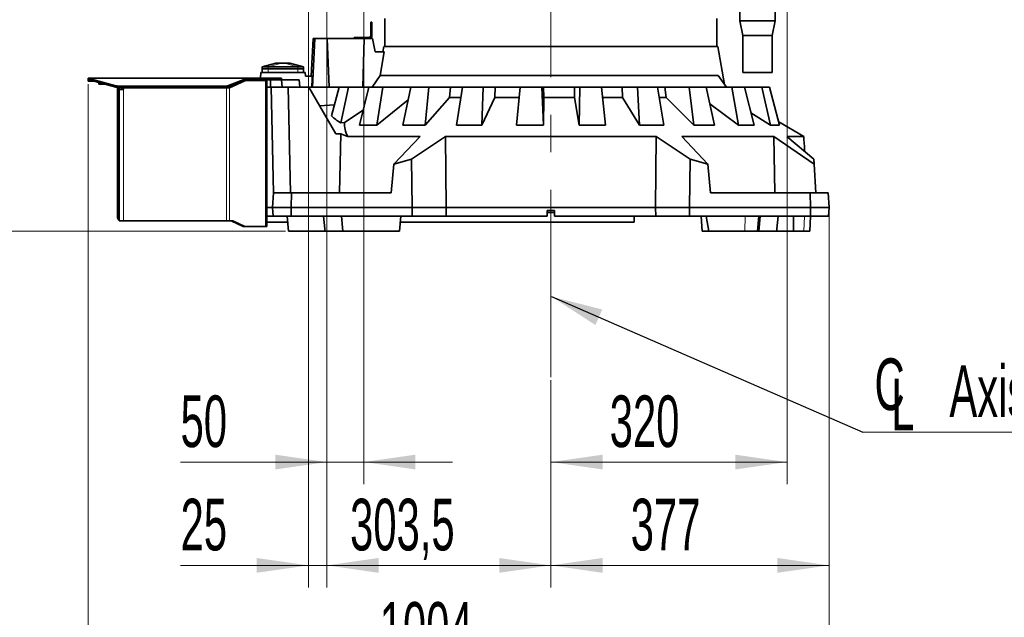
# Model space of a CAD drawing. Header units: millimetres. Extents: x 0 to 12118, y 0 to 8400.
# Tile 82 of 128: x 6085 to 7419, y 2840 to 3650. Entities that reach past the tile are written whole.
import ezdxf

# ---------------------------------------------------------------- set-up
doc = ezdxf.new("R2010")
doc.units = ezdxf.units.MM
doc.header["$LTSCALE"] = 20
doc.linetypes.add('CENTERX2', pattern=[20.32, 12.7, -2.54, 2.54, -2.54])
doc.styles.add('SLDTEXTSTYLE0', font='TXT', dxfattribs={"width": 0.605})
doc.dimstyles.new('SLDDIMSTYLE0', dxfattribs={"dimtxt": 70, "dimasz": 70, "dimexe": 0, "dimexo": 0.0625, "dimgap": 17.5, "dimtad": 1, "dimdec": 0, "dimrnd": 1e-09, "dimzin": 12, "dimdsep": 46, "dimtxsty": 'SLDTEXTSTYLE0', "dimsah": 1, "dimcen": 0.09, "dimadec": 0, "dimazin": 3, "dimtfac": 1, "dimtofl": 0, "dimtmove": 0, "dimatfit": 3, "dimfxl": 1, "dimfrac": 2, "dimtolj": 1, "dimtzin": 12, "dimarcsym": 0})
doc.dimstyles.new('SLDDIMSTYLE1', dxfattribs={"dimtxt": 70, "dimasz": 70, "dimexe": 0, "dimexo": 0.0625, "dimgap": 17.5, "dimtad": 1, "dimdec": 1, "dimrnd": 1e-09, "dimzin": 12, "dimdsep": 46, "dimtxsty": 'SLDTEXTSTYLE0', "dimsah": 1, "dimcen": 0.09, "dimadec": 0, "dimazin": 3, "dimtfac": 1, "dimtmove": 0, "dimatfit": 0, "dimfxl": 1, "dimfrac": 2, "dimtolj": 1, "dimtzin": 12, "dimarcsym": 0})
doc.dimstyles.new('SLDDIMSTYLE2', dxfattribs={"dimtxt": 70, "dimasz": 70, "dimexe": 0, "dimexo": 0.0625, "dimgap": 17.5, "dimtad": 1, "dimdec": 1, "dimrnd": 1e-09, "dimzin": 12, "dimdsep": 46, "dimtxsty": 'SLDTEXTSTYLE0', "dimsah": 1, "dimcen": 0.09, "dimadec": 0, "dimazin": 3, "dimtfac": 1, "dimtofl": 0, "dimtmove": 0, "dimatfit": 3, "dimfxl": 1, "dimfrac": 2, "dimtolj": 1, "dimtzin": 12, "dimarcsym": 0})
doc.dimstyles.new('SLDDIMSTYLE4', dxfattribs={"dimtxt": 0.18, "dimasz": 70, "dimexe": 0, "dimexo": 0.0625, "dimgap": 0, "dimtad": 0, "dimtih": 1, "dimtoh": 1, "dimdec": 0, "dimrnd": 1e-09, "dimzin": 0, "dimdsep": 46, "dimtxsty": 'Standard', "dimsah": 1, "dimcen": 0.09, "dimadec": 0, "dimazin": 0, "dimtfac": 70, "dimtdec": 0, "dimtofl": 0, "dimtmove": 0, "dimatfit": 3, "dimfxl": 1, "dimfrac": 2, "dimtolj": 1, "dimtzin": 0, "dimarcsym": 0})
doc.dimstyles.new('SLDDIMSTYLE9', dxfattribs={"dimtxt": 70, "dimasz": 70, "dimexe": 0, "dimexo": 0.0625, "dimgap": 17.5, "dimtad": 0, "dimtih": 1, "dimtoh": 1, "dimdec": 1, "dimrnd": 1e-09, "dimzin": 12, "dimdsep": 46, "dimtxsty": 'SLDTEXTSTYLE0', "dimsah": 1, "dimcen": 0, "dimadec": 0, "dimazin": 3, "dimtfac": 1, "dimtofl": 0, "dimtmove": 0, "dimatfit": 3, "dimfxl": 1, "dimfrac": 2, "dimtolj": 1, "dimtzin": 12, "dimarcsym": 0})

# ---------------------------------------------------------------- blocks, each defined once
blk = doc.blocks.new('_D_3')
at = {"color": 7, "linetype": 'Continuous', "lineweight": 0}
for p, q in [((7120.9, 4143.9), (5543.9, 4143.9)), ((5573.9, 4143.9), (5573.9, 3363.9)), ((6445.3, 3363.9), (5543.9, 3363.9))]:
    blk.add_line(p, q, dxfattribs=at)
at = {"color": 7, "linetype": 'Continuous', "lineweight": 18}
for points in [[(5573.9, 4143.9), (5563.9, 4073.9), (5583.9, 4073.9)], [(5573.9, 3363.9), (5583.9, 3433.9), (5563.9, 3433.9)]]:
    blk.add_solid(points, dxfattribs=at)
at = {"color": 7, "linetype": 'Continuous', "lineweight": 18, "insert": (5483.7, 3673.7), "char_height": 70, "attachment_point": 1, "rotation": 90, "style": 'SLDTEXTSTYLE0'}
blk.add_mtext('780', dxfattribs=at)
blk = doc.blocks.new('_D_6')
at = {"color": 7, "linetype": 'Continuous', "lineweight": 0}
for p, q in [((7124.9, 4139.9), (7124.9, 3020.8)), ((6804.9, 3161.8), (6804.9, 3020.8)), ((7124.9, 3050.8), (6804.9, 3050.8))]:
    blk.add_line(p, q, dxfattribs=at)
at = {"color": 7, "linetype": 'Continuous', "lineweight": 18}
for points in [[(6804.9, 3050.8), (6874.9, 3040.8), (6874.9, 3060.8)], [(7124.9, 3050.8), (7054.9, 3060.8), (7054.9, 3040.8)]]:
    blk.add_solid(points, dxfattribs=at)
at = {"color": 7, "linetype": 'Continuous', "lineweight": 18, "insert": (6884.6, 3141.1), "char_height": 70, "attachment_point": 1, "style": 'SLDTEXTSTYLE0'}
blk.add_mtext('320', dxfattribs=at)
blk = doc.blocks.new('_D_11')
at = {"color": 7, "linetype": 'Continuous', "lineweight": 0}
for p, q in [((6914.9, 5640), (5403.9, 5640)), ((5433.9, 5640), (5433.9, 3363.9)), ((6445.3, 3363.9), (5403.9, 3363.9))]:
    blk.add_line(p, q, dxfattribs=at)
at = {"color": 7, "linetype": 'Continuous', "lineweight": 18}
for points in [[(5433.9, 5640), (5423.9, 5570), (5443.9, 5570)], [(5433.9, 3363.9), (5443.9, 3433.9), (5423.9, 3433.9)]]:
    blk.add_solid(points, dxfattribs=at)
at = {"color": 7, "linetype": 'Continuous', "lineweight": 18, "insert": (5343.7, 4467.2), "char_height": 70, "attachment_point": 1, "rotation": 90, "style": 'SLDTEXTSTYLE0'}
blk.add_mtext('*)', dxfattribs=at)
blk = doc.blocks.new('_D_12')
at = {"color": 7, "linetype": 'Continuous', "lineweight": 0}
for p, q in [((6177.9, 3562.9), (6177.9, 2740.8)), ((7181.9, 3391.9), (7181.9, 2740.8)), ((6177.9, 2770.8), (7181.9, 2770.8))]:
    blk.add_line(p, q, dxfattribs=at)
at = {"color": 7, "linetype": 'Continuous', "lineweight": 18}
for points in [[(6177.9, 2770.8), (6247.9, 2760.8), (6247.9, 2780.8)], [(7181.9, 2770.8), (7111.9, 2780.8), (7111.9, 2760.8)]]:
    blk.add_solid(points, dxfattribs=at)
at = {"color": 7, "linetype": 'Continuous', "lineweight": 18, "insert": (6572.9, 2861.1), "char_height": 70, "attachment_point": 1, "style": 'SLDTEXTSTYLE0'}
blk.add_mtext('1004', dxfattribs=at)
blk = doc.blocks.new('_D_13')
at = {"color": 7, "linetype": 'Continuous', "lineweight": 0}
for p, q in [((7181.9, 3391.9), (7181.9, 2880.8)), ((6804.9, 3161.8), (6804.9, 2880.8)), ((6804.9, 2910.8), (7181.9, 2910.8))]:
    blk.add_line(p, q, dxfattribs=at)
at = {"color": 7, "linetype": 'Continuous', "lineweight": 18}
for points in [[(6804.9, 2910.8), (6874.9, 2900.8), (6874.9, 2920.8)], [(7181.9, 2910.8), (7111.9, 2920.8), (7111.9, 2900.8)]]:
    blk.add_solid(points, dxfattribs=at)
at = {"color": 7, "linetype": 'Continuous', "lineweight": 18, "insert": (6913.1, 3001.1), "char_height": 70, "attachment_point": 1, "style": 'SLDTEXTSTYLE0'}
blk.add_mtext('377', dxfattribs=at)
blk = doc.blocks.new('_D_23')
at = {"color": 7, "linetype": 'Continuous', "lineweight": 0}
for p, q in [((6538.9, 3863.8), (5683.9, 3863.8)), ((5713.9, 3863.8), (5713.9, 3363.9)), ((6445.3, 3363.9), (5683.9, 3363.9))]:
    blk.add_line(p, q, dxfattribs=at)
at = {"color": 7, "linetype": 'Continuous', "lineweight": 18}
for points in [[(5713.9, 3863.8), (5703.9, 3793.8), (5723.9, 3793.8)], [(5713.9, 3363.9), (5723.9, 3433.9), (5703.9, 3433.9)]]:
    blk.add_solid(points, dxfattribs=at)
at = {"color": 7, "linetype": 'Continuous', "lineweight": 18, "insert": (5623.7, 3533.6), "char_height": 70, "attachment_point": 1, "rotation": 90, "style": 'SLDTEXTSTYLE0'}
blk.add_mtext('500', dxfattribs=at)
blk = doc.blocks.new('_D_24')
at = {"color": 7, "linetype": 'Continuous', "lineweight": 0}
for p, q in [((6501.4, 3851.3), (6501.4, 3020.8)), ((6551.4, 3851.3), (6551.4, 3020.8)), ((6501.4, 3050.8), (6303.1, 3050.8)), ((6501.4, 3050.8), (6551.4, 3050.8)), ((6551.4, 3050.8), (6671.4, 3050.8))]:
    blk.add_line(p, q, dxfattribs=at)
at = {"color": 7, "linetype": 'Continuous', "lineweight": 18}
for points in [[(6501.4, 3050.8), (6431.4, 3060.8), (6431.4, 3040.8)], [(6551.4, 3050.8), (6621.4, 3040.8), (6621.4, 3060.8)]]:
    blk.add_solid(points, dxfattribs=at)
at = {"color": 7, "linetype": 'Continuous', "lineweight": 18, "insert": (6303.1, 3141.1), "char_height": 70, "attachment_point": 1, "style": 'SLDTEXTSTYLE0'}
blk.add_mtext('50', dxfattribs=at)
blk = doc.blocks.new('_D_25')
at = {"color": 7, "linetype": 'Continuous', "lineweight": 0}
for p, q in [((6476.4, 3911.3), (6476.4, 2880.8)), ((6501.4, 3851.3), (6501.4, 2880.8)), ((6476.4, 2910.8), (6303.1, 2910.8)), ((6476.4, 2910.8), (6501.4, 2910.8)), ((6501.4, 2910.8), (6621.4, 2910.8))]:
    blk.add_line(p, q, dxfattribs=at)
at = {"color": 7, "linetype": 'Continuous', "lineweight": 18}
for points in [[(6476.4, 2910.8), (6406.4, 2920.8), (6406.4, 2900.8)], [(6501.4, 2910.8), (6571.4, 2900.8), (6571.4, 2920.8)]]:
    blk.add_solid(points, dxfattribs=at)
at = {"color": 7, "linetype": 'Continuous', "lineweight": 18, "insert": (6303.1, 3001.1), "char_height": 70, "attachment_point": 1, "style": 'SLDTEXTSTYLE0'}
blk.add_mtext('25', dxfattribs=at)
blk = doc.blocks.new('_D_26')
at = {"color": 7, "linetype": 'Continuous', "lineweight": 0}
for p, q in [((6501.4, 3851.3), (6501.4, 2880.8)), ((6804.9, 3161.8), (6804.9, 2880.8)), ((6804.9, 2910.8), (6501.4, 2910.8))]:
    blk.add_line(p, q, dxfattribs=at)
at = {"color": 7, "linetype": 'Continuous', "lineweight": 18}
for points in [[(6501.4, 2910.8), (6571.4, 2900.8), (6571.4, 2920.8)], [(6804.9, 2910.8), (6734.9, 2920.8), (6734.9, 2900.8)]]:
    blk.add_solid(points, dxfattribs=at)
at = {"color": 7, "linetype": 'Continuous', "lineweight": 18, "insert": (6532.8, 3001.1), "char_height": 70, "attachment_point": 1, "style": 'SLDTEXTSTYLE0'}
blk.add_mtext('303,5', dxfattribs=at)
blk = doc.blocks.new('SW_SYMBOL_MOD_CL')
at = {"color": 0, "linetype": 'Continuous', "lineweight": 0, "char_height": 15515, "attachment_point": 5, "style": 'SLDTEXTSTYLE0'}
for s, insert in [('C', (8000, 12000)), ('L', (12000, 6000))]:
    blk.add_mtext(s, dxfattribs=dict(at, insert=insert))
blk = doc.blocks.new('SW_NOTE_0_2')
at = {"color": 0, "linetype": 'Continuous', "lineweight": 0}
for p, q in [((0, 0), (331.1, 0)), ((331.1, 0), (0, 0)), ((0, 0), (331.1, 0)), ((331.1, 0), (0, 0)), ((0, 0), (331.1, 0)), ((331.1, 0), (0, 0))]:
    blk.add_line(p, q, dxfattribs=at)
at = {"color": 0, "linetype": 'Continuous', "lineweight": 0, "xscale": 0.0045117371, "yscale": 0.0045117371, "zscale": 0.0045117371}
blk.add_blockref('SW_SYMBOL_MOD_CL', (0, 10.5), dxfattribs=at)
at = {"color": 0, "linetype": 'Continuous', "lineweight": 0, "insert": (117.1, 90.6), "char_height": 70, "attachment_point": 1, "style": 'SLDTEXTSTYLE0'}
blk.add_mtext('Axis 1', dxfattribs=at)
blk = doc.blocks.new('_D_52')
at = {"color": 7, "linetype": 'Continuous', "lineweight": 0}
for p, q in [((7182, 2122.2), (7643.5, 2581.3)), ((7643.5, 2581.3), (8689.1, 2581.3)), ((6804.9, 1747), (7182, 2122.2))]:
    blk.add_line(p, q, dxfattribs=at)
at = {"color": 7, "linetype": 'Continuous', "lineweight": 18}
blk.add_solid([(7182, 2122.2), (7238.7, 2164.5), (7224.6, 2178.6)], dxfattribs=at)
at = {"color": 7, "linetype": 'Continuous', "lineweight": 18, "char_height": 70, "attachment_point": 1, "style": 'SLDTEXTSTYLE0'}
for s, insert in [('R532', (7673.5, 2886.4)), ('Smallest circumscribed', (7673.5, 2779)), ('radius axis 1 front side.', (7673.5, 2671.6))]:
    blk.add_mtext(s, dxfattribs=dict(at, insert=insert))

msp = doc.modelspace()

# ---------------------------------------------------------------- linework, layer by layer
at = {"color": 7, "linetype": 'CENTERX2', "lineweight": 18}
msp.add_line((6804.857394, 3165.817899), (6804.857394, 3895.694806), dxfattribs=at)
at = {"color": 7, "linetype": 'Continuous', "lineweight": 35}
for p, q in [((7060.857394, 3716.137892), (7060.857394, 3648.870777)), ((7108.857394, 3648.870777), (7108.857394, 3716.137892)), ((6560.857394, 3646.870777), (6562.357394, 3646.870777)), ((6560.857394, 3644.370777), (6560.857394, 3646.870777)), ((6562.357394, 3644.370777), (6560.857394, 3644.370777)), ((6560.857394, 3628.370777), (6560.857394, 3644.370777)), ((6562.357394, 3646.870777), (6562.357394, 3644.370777)), ((6562.357394, 3628.370777), (6562.357394, 3644.370777)), ((6579.857394, 3651.870777), (6579.857394, 3613.870777)), ((7029.857394, 3613.870777), (7029.857394, 3651.870777)), ((7060.857394, 3648.870777), (7064.857394, 3628.870777)), ((7108.857394, 3648.870777), (7060.857394, 3648.870777)), ((7104.857394, 3628.870777), (7108.857394, 3648.870777)), ((6482.857394, 3624.870777), (6480.184597, 3573.870777)), ((6481.858342, 3558.870777), (6484.930513, 3624.870777)), ((6482.857394, 3624.870777), (6484.930513, 3624.870777)), ((6484.930513, 3624.870777), (6501.824859, 3624.870777)), ((6504.483577, 3558.870777), (6501.824859, 3624.870777)), ((6501.824859, 3624.870777), (6552.08325, 3624.870777)), ((6538.357394, 3624.870777), (6538.357394, 3626.370777)), ((6538.357394, 3626.370777), (6542.357394, 3626.370777)), ((6542.357394, 3626.370777), (6542.357394, 3624.870777)), ((6542.357394, 3626.370777), (6558.857394, 3626.370777)), ((6550.236028, 3558.870777), (6552.08325, 3624.870777)), ((6552.08325, 3624.870777), (6563.36826, 3624.870777)), ((6566.632848, 3606.870777), (6563.36826, 3624.870777)), ((7064.857394, 3628.870777), (7064.857394, 3578.870777)), ((7104.857394, 3628.870777), (7064.857394, 3628.870777)), ((7104.857394, 3578.870777), (7104.857394, 3628.870777)), ((6579.010294, 3606.870777), (6566.632848, 3606.870777)), ((6579.010294, 3606.870777), (6573.575743, 3574.627701)), ((6578.555378, 3613.870777), (6577.321089, 3606.870777)), ((6578.555378, 3613.870777), (7031.15941, 3613.870777)), ((7040.18862, 3562.663586), (7031.15941, 3613.870777)), ((6432.357394, 3591.370777), (6413.857394, 3586.370777)), ((6432.357396, 3591.370777), (6432.61003, 3591.370777)), ((6432.61003, 3591.370777), (6439.681098, 3591.370777)), ((6439.681098, 3591.370777), (6444.03369, 3591.370777)), ((6444.03369, 3591.370777), (6451.104758, 3591.370777)), ((6451.104758, 3591.370777), (6451.357394, 3591.370777)), ((6469.857394, 3586.370777), (6451.357394, 3591.370777)), ((6411.29798, 3570.870777), (6411.857394, 3578.870777)), ((6471.857394, 3578.870777), (6411.857394, 3578.870777)), ((6413.847394, 3578.870777), (6413.847394, 3583.870777)), ((6413.847394, 3583.870777), (6421.847394, 3583.870777)), ((6413.857394, 3586.370777), (6421.857394, 3586.370777)), ((6413.857394, 3586.370777), (6413.857394, 3583.870777)), ((6421.847394, 3583.870777), (6461.867394, 3583.870777)), ((6421.857394, 3586.370777), (6461.857394, 3586.370777)), ((6461.857394, 3586.370777), (6469.857394, 3586.370777)), ((6461.867394, 3583.870777), (6469.867394, 3583.870777)), ((6469.857394, 3586.370777), (6469.857394, 3583.870777)), ((6469.867394, 3583.870777), (6469.867394, 3578.870777)), ((6472.207028, 3573.870777), (6471.857394, 3578.870777)), ((7104.857394, 3578.870777), (7064.857394, 3578.870777)), ((6177.857394, 3568.870777), (6177.857394, 3570.870777)), ((6177.857394, 3570.870777), (6180.665391, 3570.870777)), ((6180.665391, 3568.870777), (6177.857394, 3568.870777)), ((6177.857394, 3566.870777), (6177.857394, 3568.870777)), ((6185.617654, 3566.870777), (6177.857394, 3566.870777)), ((6180.665391, 3570.870777), (6181.514282, 3570.496008)), ((6180.665391, 3570.870777), (6392.857394, 3570.870777)), ((6180.665391, 3570.870777), (6180.665391, 3568.870777)), ((6180.665391, 3568.870777), (6181.514282, 3568.683392)), ((6181.514282, 3568.683392), (6181.514282, 3570.496008)), ((6187.257415, 3568.200505), (6215.425367, 3560.760323)), ((6187.257415, 3566.387889), (6215.425367, 3558.947707)), ((6192.332394, 3565.047402), (6192.332394, 3562.790777)), ((6200.875803, 3562.790777), (6192.332394, 3562.790777)), ((6381.313824, 3564.449333), (6367.358599, 3557.870777)), ((6368.131074, 3561.212662), (6392.368168, 3570.496008)), ((6368.131074, 3559.400047), (6392.368168, 3568.683392)), ((6390.148827, 3567.614193), (6369.47992, 3557.870777)), ((6390.24658, 3567.870777), (6391.266861, 3567.870777)), ((6418.098715, 3567.870777), (6391.266861, 3567.870777)), ((6392.368168, 3568.683392), (6392.368168, 3570.496008)), ((6392.368168, 3568.683392), (6392.857394, 3568.870777)), ((6392.857394, 3570.870777), (6392.857394, 3568.870777)), ((6392.857394, 3570.870777), (6426.928462, 3570.870777)), ((6392.857394, 3568.870777), (6426.928462, 3568.870777)), ((6416.856074, 3568.870777), (6416.856074, 3567.870777)), ((6418.098715, 3567.870777), (6419.856074, 3567.870777)), ((6419.834631, 3568.870777), (6419.834631, 3567.870777)), ((6419.856074, 3568.870777), (6419.856074, 3567.870777)), ((6419.856074, 3567.870777), (6419.856074, 3369.870777)), ((6424.857394, 3568.870777), (6424.857394, 3558.870777)), ((6426.928462, 3570.870777), (6429.857394, 3570.870777)), ((6429.857394, 3568.870777), (6426.928462, 3568.870777)), ((6429.857394, 3570.870777), (6429.857394, 3568.870777)), ((6429.857394, 3570.870777), (6432.786326, 3570.870777)), ((6432.786326, 3568.870777), (6429.857394, 3568.870777)), ((6432.786326, 3570.870777), (6436.928462, 3570.870777)), ((6432.786326, 3568.870777), (6436.928462, 3568.870777)), ((6436.928462, 3570.870777), (6439.857394, 3570.870777)), ((6439.857394, 3568.870777), (6436.928462, 3568.870777)), ((6439.857394, 3570.870777), (6439.857394, 3568.870777)), ((6440.732281, 3558.870777), (6439.857394, 3568.870777)), ((6463.857394, 3568.870777), (6439.857394, 3568.870777)), ((6464.732281, 3558.870777), (6463.857394, 3568.870777)), ((6481.606215, 3573.870777), (6472.207028, 3573.870777)), ((6562.725664, 3558.870777), (6573.575743, 3574.627701)), ((6573.575743, 3574.627701), (7031.787491, 3574.627701)), ((7031.787491, 3574.627701), (7042.851907, 3558.870777)), ((6217.857394, 3557.974938), (6217.857394, 3558.482855)), ((6217.857394, 3557.974938), (6217.857394, 3381.870777)), ((6219.857394, 3558.32127), (6219.857394, 3557.974938)), ((6219.857394, 3557.974938), (6219.857394, 3381.870777)), ((6219.857394, 3555.870777), (6224.857394, 3555.870777)), ((6220.725356, 3560.117936), (6361.415645, 3560.117936)), ((6220.725356, 3558.30532), (6361.415645, 3558.30532)), ((6222.857394, 3558.30532), (6222.857394, 3555.870777)), ((6365.237279, 3557.870777), (6226.857394, 3557.870777)), ((6365.237279, 3557.870777), (6369.47992, 3557.870777)), ((6419.857394, 3558.870777), (6419.857394, 3395.870777)), ((6419.857394, 3558.870777), (6425.857394, 3558.870777)), ((6425.857394, 3558.870777), (6428.96164, 3415.870777)), ((6448.845043, 3558.870777), (6425.857394, 3558.870777)), ((6451.949289, 3415.870777), (6448.845043, 3558.870777)), ((6476.773229, 3558.870777), (6448.845043, 3558.870777)), ((6513.332049, 3495.549043), (6476.773229, 3558.870777)), ((6476.773229, 3558.870777), (6517.939838, 3558.870777)), ((6517.939838, 3558.870777), (6507.490956, 3519.836843)), ((6530.511227, 3558.870777), (6517.939838, 3558.870777)), ((6520.191245, 3510.316944), (6530.511227, 3558.870777)), ((6530.511227, 3558.870777), (6558.096773, 3558.870777)), ((6558.096773, 3558.870777), (6545.461885, 3507.265258)), ((6577.217416, 3558.870777), (6558.096773, 3558.870777)), ((6568.907587, 3507.265258), (6577.217416, 3558.870777)), ((6577.217416, 3558.870777), (6615.070037, 3558.870777)), ((6615.070037, 3558.870777), (6604.472977, 3507.265258)), ((6639.436894, 3558.870777), (6615.070037, 3558.870777)), ((6634.351579, 3507.265258), (6639.436894, 3558.870777)), ((6639.436894, 3558.870777), (6668.785693, 3558.870777)), ((6667.401098, 3544.830956), (6668.785693, 3558.870777)), ((6668.785693, 3558.870777), (6684.97391, 3558.870777)), ((6684.976996, 3558.870777), (6677.139936, 3507.265258)), ((6712.929506, 3558.870777), (6684.976996, 3558.870777)), ((6711.415261, 3507.265258), (6712.929506, 3558.870777)), ((6712.929506, 3558.870777), (6729.239293, 3558.870777)), ((6728.826725, 3544.830956), (6729.239293, 3558.870777)), ((6729.239293, 3558.870777), (6763.053606, 3558.870777)), ((6763.053606, 3558.870777), (6758.510629, 3507.265258)), ((6792.686851, 3558.870777), (6763.053606, 3558.870777)), ((6792.686851, 3558.870777), (6794.846141, 3558.870777)), ((6794.846869, 3507.265258), (6792.686851, 3558.870777)), ((6795.433717, 3544.830956), (6794.846141, 3558.870777)), ((6794.846141, 3558.870777), (6837.038131, 3558.870777)), ((6836.782842, 3544.830956), (6837.038131, 3558.870777)), ((6837.038131, 3558.870777), (6843.979075, 3558.870777)), ((6843.979075, 3558.870777), (6843.039778, 3507.265258)), ((6873.273599, 3558.870777), (6843.979075, 3558.870777)), ((6878.960678, 3507.265258), (6873.273599, 3558.870777)), ((6873.273599, 3558.870777), (6901.412792, 3558.870777)), ((6902.155847, 3544.830956), (6901.412792, 3558.870777)), ((6901.412792, 3558.870777), (6922.238466, 3558.870777)), ((6922.238466, 3558.870777), (6924.96686, 3507.265258)), ((6949.197896, 3558.870777), (6922.238466, 3558.870777)), ((6958.024471, 3507.265258), (6949.197896, 3558.870777)), ((6949.293184, 3558.870777), (6959.207361, 3558.870777)), ((6960.898124, 3544.830956), (6959.207361, 3558.870777)), ((6959.207361, 3558.870777), (6992.498531, 3558.870777)), ((6992.498531, 3558.870777), (6998.70868, 3507.265258)), ((7015.285625, 3558.870777), (6992.498531, 3558.870777)), ((7026.650181, 3507.265258), (7015.285625, 3558.870777)), ((7015.285625, 3558.870777), (7049.971162, 3558.870777)), ((7049.971162, 3558.870777), (7059.239856, 3507.265258)), ((7067.033019, 3558.870777), (7049.971162, 3558.870777)), ((7080.161078, 3507.265258), (7067.033019, 3558.870777)), ((7067.033019, 3558.870777), (7090.739695, 3558.870777)), ((7090.739695, 3558.870777), (7102.435287, 3507.265258)), ((7100.913577, 3558.870777), (7090.739695, 3558.870777)), ((7114.910485, 3507.265258), (7100.913577, 3558.870777)), ((6611.558282, 3541.769246), (6568.907587, 3507.265258)), ((6667.401098, 3544.830956), (6634.351579, 3507.265258)), ((6682.782784, 3544.830956), (6667.401098, 3544.830956)), ((6728.826725, 3544.830956), (6711.415261, 3507.265258)), ((6761.788937, 3544.830956), (6728.826725, 3544.830956)), ((6795.433717, 3544.830956), (6794.846869, 3507.265258)), ((6836.782842, 3544.830956), (6795.433717, 3544.830956)), ((6843.039778, 3507.265258), (6836.782842, 3544.830956)), ((6902.155847, 3544.830956), (6874.86826, 3544.830956)), ((6924.96686, 3507.265258), (6902.155847, 3544.830956)), ((6960.898124, 3544.830956), (6951.695529, 3544.830956)), ((6998.70868, 3507.265258), (6960.898124, 3544.830956)), ((7059.239856, 3507.265258), (7020.224998, 3536.441486)), ((6511.463755, 3534.678045), (6491.500451, 3533.362479)), ((6550.484878, 3527.781006), (6525.336308, 3511.106557)), ((7102.435287, 3507.265258), (7075.876109, 3524.109184)), ((6525.336308, 3511.106557), (6520.191245, 3510.316944)), ((7113.690494, 3511.763272), (7147.482721, 3491.961106)), ((6545.461885, 3507.265258), (6568.907587, 3507.265258)), ((6604.472977, 3507.265258), (6634.351579, 3507.265258)), ((6677.139936, 3507.265258), (6711.415261, 3507.265258)), ((6758.510629, 3507.265258), (6794.846869, 3507.265258)), ((6843.039778, 3507.265258), (6878.960678, 3507.265258)), ((6924.96686, 3507.265258), (6958.024471, 3507.265258)), ((6998.70868, 3507.265258), (7026.650181, 3507.265258)), ((7059.239856, 3507.265258), (7080.161078, 3507.265258)), ((7102.435287, 3507.265258), (7114.910485, 3507.265258)), ((6513.332049, 3495.549043), (6520.380718, 3495.549043)), ((6518.245633, 3415.870777), (6520.380718, 3495.549043)), ((6529.551573, 3491.961106), (6627.570578, 3491.961106)), ((6627.570578, 3491.961106), (6592.059656, 3454.305518)), ((6615.981489, 3461.262005), (6662.195939, 3491.961106)), ((6662.857446, 3395.870777), (6662.195939, 3491.961106)), ((6662.195939, 3491.961106), (6947.518849, 3491.961106)), ((6947.518849, 3491.961106), (6993.733299, 3461.262005)), ((6982.144211, 3491.961106), (7107.023169, 3491.961106)), ((7017.655132, 3454.305518), (6982.144211, 3491.961106)), ((7107.023169, 3491.961106), (7161.794959, 3454.305518)), ((7107.023169, 3491.961106), (7108.395648, 3415.870777)), ((7124.830018, 3491.961106), (7147.482721, 3491.961106)), ((7161.430385, 3461.262005), (7124.830018, 3491.961106)), ((6592.059656, 3454.305518), (6615.981489, 3461.262005)), ((6615.981489, 3461.262005), (6617.121976, 3395.870777)), ((6993.733299, 3461.262005), (6992.592812, 3395.870777)), ((6993.733299, 3461.262005), (7017.655132, 3454.305518)), ((7161.794959, 3454.305518), (7161.430385, 3461.262005)), ((6592.059656, 3454.305518), (6588.483088, 3415.870777)), ((7017.655132, 3454.305518), (7021.2317, 3415.870777)), ((7161.794959, 3454.305518), (7163.809239, 3415.870777)), ((6427.857394, 3395.870777), (6428.90555, 3415.870777)), ((6428.90555, 3415.870777), (6453.291554, 3415.870777)), ((6453.291554, 3415.870777), (6452.857394, 3395.870777)), ((6453.291554, 3415.870777), (6588.483088, 3415.870777)), ((7021.2317, 3415.870777), (7156.423234, 3415.870777)), ((7156.857394, 3395.870777), (7156.423234, 3415.870777)), ((7156.423234, 3415.870777), (7180.809239, 3415.870777)), ((7180.809239, 3415.870777), (7181.857394, 3395.870777)), ((6427.857394, 3395.870777), (6419.857394, 3395.870777)), ((6419.857394, 3395.870777), (6419.857394, 3383.870777)), ((6428.486288, 3383.870777), (6427.857394, 3395.870777)), ((6452.857394, 3395.870777), (6427.857394, 3395.870777)), ((6452.857394, 3395.870777), (6617.121976, 3395.870777)), ((6452.857394, 3395.870777), (6453.11789, 3383.870777)), ((6617.121976, 3395.870777), (6616.912684, 3383.870777)), ((6617.121976, 3395.870777), (6662.857446, 3395.870777)), ((6662.773607, 3383.870777), (6662.857446, 3395.870777)), ((6662.857446, 3395.870777), (6946.857342, 3395.870777)), ((6799.857394, 3391.870777), (6809.857394, 3391.870777)), ((6799.857394, 3391.870777), (6799.857394, 3383.870777)), ((6809.857394, 3383.870777), (6809.857394, 3391.870777)), ((6946.857342, 3395.870777), (6992.592812, 3395.870777)), ((6946.857342, 3395.870777), (6946.941181, 3383.870777)), ((6992.592812, 3395.870777), (6992.802104, 3383.870777)), ((6992.592812, 3395.870777), (7156.857394, 3395.870777)), ((7156.596898, 3383.870777), (7156.857394, 3395.870777)), ((7181.857394, 3395.870777), (7156.857394, 3395.870777)), ((7181.857394, 3395.870777), (7181.228501, 3383.870777)), ((6219.857394, 3378.406675), (6219.857394, 3377.870777)), ((6225.857394, 3377.870777), (6219.857394, 3377.870777)), ((6219.869516, 3381.650911), (6219.869516, 3378.399705)), ((6365.237279, 3377.870777), (6225.857394, 3377.870777)), ((6369.47992, 3377.870777), (6365.237279, 3377.870777)), ((6373.72256, 3377.870777), (6369.47992, 3377.870777)), ((6371.60124, 3377.870777), (6388.027507, 3370.12736)), ((6373.72256, 3377.870777), (6390.148827, 3370.12736)), ((6448.224716, 3375.770777), (6419.856074, 3375.770777)), ((6419.857394, 3383.870777), (6428.486288, 3383.870777)), ((6453.11789, 3383.870777), (6428.486288, 3383.870777)), ((6447.516058, 3383.870777), (6449.265831, 3363.870777)), ((6616.912684, 3383.870777), (6453.11789, 3383.870777)), ((6498.438452, 3366.816537), (6497.002977, 3383.870777)), ((6521.352823, 3383.870777), (6523.102596, 3363.870777)), ((6599.603049, 3363.870777), (6601.352823, 3383.870777)), ((6917.857394, 3375.770777), (6600.644164, 3375.770777)), ((6662.773607, 3383.870777), (6616.912684, 3383.870777)), ((6662.773607, 3383.870777), (6799.857394, 3383.870777)), ((6809.857394, 3388.870777), (6799.857394, 3388.870777)), ((6809.857394, 3383.870777), (6946.941181, 3383.870777)), ((6917.857394, 3383.870777), (6917.857394, 3375.770777)), ((6992.802104, 3383.870777), (6946.941181, 3383.870777)), ((7156.596898, 3383.870777), (6992.802104, 3383.870777)), ((7008.361966, 3383.870777), (7010.111739, 3363.870777)), ((7015.450002, 3383.870777), (7019.147568, 3363.870777)), ((7084.806804, 3363.870777), (7086.71448, 3383.870777)), ((7086.612193, 3363.870777), (7088.361966, 3383.870777)), ((7111.276336, 3366.816537), (7112.711811, 3383.870777)), ((7133.560274, 3383.870777), (7133.811378, 3363.870777)), ((7155.757568, 3363.870777), (7156.805723, 3383.870777)), ((7181.228501, 3383.870777), (7156.596898, 3383.870777)), ((6391.266861, 3369.870777), (6389.145541, 3369.870777)), ((6391.266861, 3369.870777), (6418.098715, 3369.870777)), ((6419.856074, 3369.870777), (6418.098715, 3369.870777)), ((6498.6864, 3363.870777), (6449.265831, 3363.870777)), ((6498.426584, 3366.815498), (6498.684214, 3363.870777)), ((6523.102596, 3363.870777), (6498.684214, 3363.870777)), ((6599.603049, 3363.870777), (6523.102596, 3363.870777)), ((7019.147568, 3363.870777), (7010.111739, 3363.870777)), ((7019.147568, 3363.870777), (7067.583006, 3363.870777)), ((7067.583006, 3363.870777), (7084.806804, 3363.870777)), ((7086.612193, 3363.870777), (7084.806804, 3363.870777)), ((7111.030575, 3363.870777), (7086.612193, 3363.870777)), ((7133.811378, 3363.870777), (7111.028388, 3363.870777)), ((7111.030575, 3363.870777), (7111.288205, 3366.815498)), ((7133.811378, 3363.870777), (7147.724204, 3363.870777)), ((7147.724204, 3363.870777), (7155.757568, 3363.870777))]:
    msp.add_line(p, q, dxfattribs=at)
at = {"color": 8, "linetype": 'Continuous', "lineweight": 18}
for p, q in [((6413.857394, 3586.370777), (6432.61003, 3591.370777)), ((6421.857394, 3586.370777), (6439.681098, 3591.370777)), ((6461.857394, 3586.370777), (6444.03369, 3591.370777)), ((6469.857394, 3586.370777), (6451.104758, 3591.370777)), ((6421.847394, 3583.870777), (6421.847394, 3578.870777)), ((6421.857394, 3586.370777), (6421.857394, 3583.870777)), ((6461.857394, 3586.370777), (6461.857394, 3583.870777)), ((6461.867394, 3578.870777), (6461.867394, 3583.870777)), ((6181.514282, 3570.496008), (6392.368168, 3570.496008)), ((6187.257415, 3568.200505), (6187.257415, 3566.387889)), ((6390.148827, 3567.614193), (6389.576688, 3567.614193)), ((6415.977394, 3568.870777), (6415.977394, 3567.870777)), ((6418.098715, 3567.870777), (6418.098715, 3369.870777)), ((6426.928462, 3568.870777), (6426.928462, 3570.870777)), ((6432.786326, 3570.870777), (6432.786326, 3568.870777)), ((6436.928462, 3568.870777), (6436.928462, 3570.870777)), ((6215.425367, 3558.947707), (6215.425367, 3560.760323)), ((6219.857394, 3557.974938), (6217.857394, 3557.974938)), ((6220.725356, 3560.117936), (6220.725356, 3558.30532)), ((6225.857394, 3558.30532), (6225.857394, 3556.870777)), ((6225.857394, 3556.870777), (6225.857394, 3377.870777)), ((6361.415645, 3558.30532), (6361.415645, 3560.117936)), ((6365.237279, 3558.62611), (6365.237279, 3557.870777)), ((6365.237279, 3557.870777), (6365.237279, 3377.870777)), ((6367.358599, 3559.132609), (6367.358599, 3557.870777)), ((6368.131074, 3561.212662), (6368.131074, 3559.400047)), ((6369.47992, 3557.870777), (6369.47992, 3377.870777)), ((6219.857394, 3381.870777), (6217.857394, 3381.870777)), ((7067.583006, 3363.870777), (7068.220524, 3383.870777)), ((7147.724204, 3363.870777), (7148.556189, 3383.870777)), ((6388.027507, 3370.12736), (6390.148827, 3370.12736))]:
    msp.add_line(p, q, dxfattribs=at)
at = {"color": 7, "linetype": 'Continuous', "lineweight": 35, "flags": 128}
msp.add_lwpolyline([(6947.518849, 3491.961106), (6947.190312, 3443.828374), (6946.857342, 3395.870777)], dxfattribs=at)
at = {"color": 7, "linetype": 'Continuous', "lineweight": 35}
for centre, radius, start, end in [((6558.857394, 3628.370777), 2, 270, 0), ((6558.857394, 3628.370777), 3.5, 270, 0), ((6192.63806, 3589.994513), 22.448388, 240.295505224, 256.131780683), ((6192.63806, 3588.181897), 22.448388, 240.295505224, 256.131780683), ((6391.278315, 3565.256722), 2.614079, 90.251046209, 115.599544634), ((6220.590901, 3581.19349), 21.075983, 255.812788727, 270.36552481), ((6220.590901, 3579.380875), 21.075983, 255.812788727, 270.36552481), ((6226.857394, 3556.870777), 1, 90, 180), ((6361.711808, 3579.445911), 19.330244, 269.122123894, 289.395319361), ((6361.711808, 3577.633295), 19.330244, 269.122123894, 289.395319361), ((6221.857394, 3381.870777), 4, 180, 240.200294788), ((6221.857394, 3381.870777), 2, 180, 186.311457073), ((6389.156995, 3372.484831), 2.614079, 244.400455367, 269.748953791), ((6391.278315, 3372.484831), 2.614079, 244.400455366, 269.748953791)]:
    msp.add_arc(centre, radius, start, end, dxfattribs=at)
for centre, major_axis, ratio, start_param, end_param in [((6804.857394, -3375.196222), (0, 9851.127874), 0.0462945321, 0.7877973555, 0.7899432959), ((6804.857394, 3547.188559), (312.204616, 0), 0.2875955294, 3.4511355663, 3.5647583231), ((6804.857394, 3508.200266), (279.659481, 0), 0.3303721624, 3.1101312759, 3.3182747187), ((6804.857394, 3552.591363), (347.118527, 0), 0.2867777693, 3.7517854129, 3.7964782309), ((6877.748296, -144.809641), (-122.252125, 6182.856045), 0.0682328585, 5.3358578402, 5.339873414)]:
    msp.add_ellipse(centre, major_axis=major_axis, ratio=ratio, start_param=start_param, end_param=end_param, dxfattribs=at)
msp.add_open_spline([(6392.368168, 3570.496008), (6392.449706, 3570.604754), (6392.612781, 3570.822245), (6392.775857, 3570.8546), (6392.857394, 3570.870777)], degree=3, dxfattribs=at)
msp.add_open_spline([(6225.857394, 3556.870777), (6225.846346, 3556.758381), (6225.824249, 3556.533587), (6225.651979, 3556.234084), (6225.399119, 3556.008545), (6225.117824, 3555.888142), (6224.932588, 3555.875791), (6224.857394, 3555.870777)], degree=3, knots=[0, 0, 0, 0, 0.2140405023, 0.4280875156, 0.6418685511, 0.8546217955, 1, 1, 1, 1], dxfattribs=at)

# ---------------------------------------------------------------- block references
at = {"color": 7, "linetype": 'Continuous', "lineweight": 0}
msp.add_blockref('SW_NOTE_0_2', (7227.777778, 3091.111111), dxfattribs=at)

# ---------------------------------------------------------------- dimensions: what is measured, and where the dimension line sits
at = {"color": 7, "linetype": 'Continuous', "lineweight": 18}
for base, p1, dimstyle, picture, middle in [((5433.926215, 3363.870777), (6918.857394, 5640.016033), 'SLDDIMSTYLE0', '_D_11', (5433.926215, 4501.943405)), ((5573.926215, 3363.870777), (7124.857394, 4143.870777), 'SLDDIMSTYLE2', '_D_3', (5573.926215, 3753.870777)), ((5713.926215, 3363.870777), (6542.857394, 3863.770777), 'SLDDIMSTYLE0', '_D_23', (5713.926215, 3613.820777))]:
    dim = msp.add_linear_dim(base=base, p1=p1, p2=(6449.265831, 3363.870777), angle=90, dimstyle=dimstyle, dxfattribs=at)
    dim.commit()
    dim.dimension.update_dxf_attribs({"geometry": picture, "text_midpoint": middle, "dimtype": 160})
for base, p1, p2, dimstyle, picture, middle in [((6804.857394, 3050.845617), (7124.857394, 4143.870777), (6804.857394, 3165.817899), 'SLDDIMSTYLE2', '_D_6', (6964.857394, 3050.845617)), ((6501.357394, 2910.845617), (6476.357394, 3915.270777), (6501.357394, 3855.270777), 'SLDDIMSTYLE1', '_D_25', (6356.604039, 2910.845617)), ((6551.357394, 3050.845617), (6501.357394, 3855.270777), (6551.357394, 3855.270777), 'SLDDIMSTYLE1', '_D_24', (6356.604039, 3050.845617)), ((6501.357394, 2910.845617), (6804.857394, 3165.817899), (6501.357394, 3855.270777), 'SLDDIMSTYLE2', '_D_26', (6653.107394, 2910.845617)), ((7181.857394, 2770.845617), (6177.857394, 3566.870777), (7181.857394, 3395.870777), 'SLDDIMSTYLE2', '_D_12', (6679.857394, 2770.845617)), ((7181.857394, 2910.845617), (6804.857394, 3165.817899), (7181.857394, 3395.870777), 'SLDDIMSTYLE2', '_D_13', (6993.357394, 2910.845617))]:
    dim = msp.add_linear_dim(base=base, p1=p1, p2=p2, dimstyle=dimstyle, dxfattribs=at)
    dim.commit()
    dim.dimension.update_dxf_attribs({"geometry": picture, "text_midpoint": middle, "dimtype": 160})
dim = msp.add_radius_dim(center=(6804.857394, 1746.967397), mpoint=(7181.994987, 2122.188979), text='<>\\PSmallest circumscribed \\Pradius axis 1 front side.', dimstyle='SLDDIMSTYLE9', dxfattribs=at)
dim.commit()
dim.dimension.update_dxf_attribs({"geometry": '_D_52', "text_midpoint": (8181.263544, 2742.467169), "dimtype": 164})

# ---------------------------------------------------------------- leaders
at = {"color": 7, "linetype": 'Continuous', "lineweight": 0}
msp.add_leader([(6805.682823, 3274.98625), (7227.777778, 3091.111111)], dimstyle='SLDDIMSTYLE4', dxfattribs=at)

doc.saveas('drawing.dxf')
